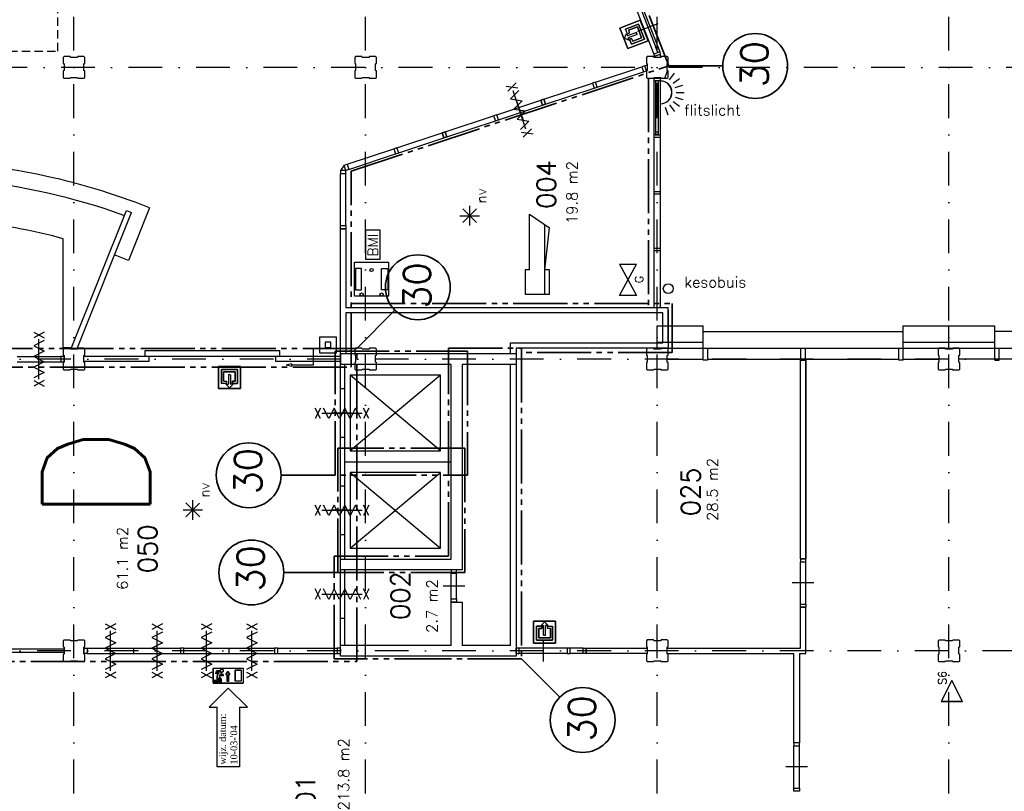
# Model space of a CAD drawing. Extents: x 36324 to 146208, y -50294 to 26426.
# Tile 23 of 39: x 114757 to 132988, y -16003 to -1720. Entities that reach past the tile are written whole.
import ezdxf
from ezdxf.enums import TextEntityAlignment as Align

# ---------------------------------------------------------------- set-up
doc = ezdxf.new("R2010")
doc.units = 0
doc.header["$LTSCALE"] = 100
for name, pattern in [('B0302', [12.5, 6.25, -3.125, 0, -3.125]), ('B0701', [2.34375, 1.5625, -0.78125]), ('B0804', [15, 10, -1, 1, -1, 1, -1])]:
    doc.linetypes.add(name, pattern=pattern)
for name, color, linetype in [('Bouwkundig', 253, 'CONTINUOUS'), ('Bouwkundig tekst', 252, 'CONTINUOUS'), ('Stramien', 252, 'B0302')]:
    doc.layers.add(name, color=color, linetype=linetype)
doc.layers.add('brandscheiding', color=40, linetype='B0804', lineweight=35)
doc.styles.add('bouwk tekst', font='romans.shx')
doc.styles.get("Standard").update_dxf_attribs({"font": 'romans.shx'})

msp = doc.modelspace()

# ---------------------------------------------------------------- linework, layer by layer
at = {"layer": 'Bouwkundig', "linetype": 'Continuous'}
for p, q in [((126134.8, -1423.7), (126497.3, -2355.7)), ((126246.8, -1381.7), (126608.8, -2312.7)), ((126245.3, -1487.7), (126535.3, -2233.7)), ((126248.2, -1730.7, 2600), (125869, -1877, 2600)), ((126217.1, -1800.8, 2600), (125977, -1893.5, 2600)), ((126203.8, -1933.7), (126576.8, -1787.7)), ((126324.4, -2078.9, 2600), (126217.1, -1800.8, 2600)), ((126394.5, -2109.9, 2600), (126248.2, -1730.7, 2600)), ((125869, -1877, 2600), (126015.3, -2256.2, 2600)), ((125957.8, -2062, 2600), (125995.1, -1978, 2600)), ((126011.1, -1981.9, 2600), (125977, -1893.5, 2600)), ((125995.1, -1978, 2600), (126011.7, -2020.9, 2600)), ((126049, -1967.3, 2600), (126011.1, -1981.9, 2600)), ((126176, -1957.5, 2600), (126011.7, -2020.9, 2600)), ((126189.6, -1992.9, 2600), (126025.3, -2056.3, 2600)), ((126029.5, -1916.7, 2600), (126193.8, -1853.4, 2600)), ((126029.5, -1916.7, 2600), (126049, -1967.3, 2600)), ((126084.7, -1931.8, 2600), (126084.7, -1931.8, 2600)), ((126189.6, -1992.9, 2600), (126176, -1957.5, 2600)), ((126193.8, -1853.4, 2600), (126271.9, -2055.6, 2600)), ((125957.8, -2062, 2600), (126041.9, -2099.3, 2600)), ((126015.3, -2256.2, 2600), (126394.5, -2109.9, 2600)), ((126041.9, -2099.3, 2600), (126025.3, -2056.3, 2600)), ((126088.1, -2068.4, 2600), (126050.1, -2083, 2600)), ((126050.1, -2083, 2600), (126084.3, -2171.5, 2600)), ((126084.3, -2171.5, 2600), (126324.4, -2078.9, 2600)), ((126107.6, -2119, 2600), (126088.1, -2068.4, 2600)), ((126271.9, -2055.6, 2600), (126107.6, -2119, 2600)), ((126608.8, -2312.7), (126497.3, -2355.7)), ((126497.3, -2355.7), (126513.3, -2397.7)), ((126513.3, -2397.7), (126625.3, -2354.7)), ((126535.3, -2233.7), (126572.8, -2219.7)), ((126571.8, -2326.7), (126535.3, -2233.7)), ((126608.8, -2312.7), (126571.8, -2326.7)), ((126572.8, -2219.7), (126608.8, -2312.7)), ((126607.3, -2361.7), (126627.3, -2412.7)), ((126625.3, -2354.7), (126608.8, -2312.7)), ((126499.3, -2403.7), (126569.3, -2375.7)), ((126529.3, -2414.7), (126529.3, -2415.7)), ((126711.4, -2792.8), (126757.7, -2650.1)), ((126791.2, -2833.4), (126879.4, -2712.1)), ((126502.8, -7046.7), (126502.8, -2803.7)), ((126502.8, -2803.7), (126622.8, -2803.7)), ((126622.8, -2853.7), (126502.8, -2853.7)), ((126537.8, -3843.7), (126537.8, -2853.7)), ((126587.8, -2903.7), (126537.8, -2903.7)), ((126587.8, -3843.7), (126587.8, -2853.7)), ((126622.8, -7046.7), (126622.8, -2803.7)), ((126854.6, -2896.8), (126975.9, -2808.6)), ((126895.3, -2976.6), (127037.9, -2930.2)), ((126909.3, -3065.1), (127059.2, -3065.1)), ((126854.7, -3233.5), (126975.9, -3321.7)), ((126895.3, -3153.6), (127037.9, -3200)), ((126711.4, -3337.7), (126757.7, -3480.2)), ((126791.3, -3296.9), (126879.4, -3418.2)), ((126537.8, -3793.7), (126587.8, -3793.7)), ((126502.8, -3852.7), (126622.8, -3852.7)), ((126622.8, -3902.7), (126502.8, -3902.7)), ((126587.8, -3843.7), (126537.8, -3843.7)), ((126502.8, -4900.7), (126622.8, -4900.7)), ((126622.8, -4950.7), (126502.8, -4950.7)), ((123216.6, -5475.9), (122960.8, -5220.1)), ((122960.8, -5475.9), (123215.3, -5221.4)), ((123089, -5529.5), (123089, -5167.8)), ((122908.1, -5348.6), (123268, -5348.6)), ((124199.4, -6352.7), (124199.4, -5319.1)), ((124199.4, -5319.1), (124567.4, -5573.2)), ((120697.3, -5588.7), (120797.3, -5588.7)), ((124479.4, -6802.7), (124479.4, -5512.5)), ((124479.4, -6352.7), (124567.4, -5573.2)), ((126502.8, -5948.7), (126622.8, -5948.7)), ((126622.8, -5998.7), (126502.8, -5998.7)), ((120957.7, -6206.6), (121587.4, -6206.6)), ((120957.7, -6836.8), (120957.7, -6206.6)), ((121587.4, -6206.6), (121587.4, -6836.8)), ((125862.4, -6243.5), (126177.3, -6822.6)), ((125862.4, -6822.6), (126177.3, -6243.5)), ((125862.4, -6243.5), (126177.3, -6243.5)), ((121587.4, -6836.8), (120957.7, -6836.8)), ((126177.3, -6822.6), (125862.4, -6822.6)), ((126562.8, -7389.2), (127412.8, -7389.2)), ((126562.8, -7803.2), (126562.8, -7389.2)), ((127412.8, -8023.2), (127412.8, -7389.2)), ((131112.8, -7389.2), (132812.8, -7389.2)), ((131112.8, -8023.2), (131112.8, -7389.2)), ((131962.8, -7803.2), (131962.8, -7389.2)), ((132812.8, -8023.2), (132812.8, -7389.2)), ((127412.8, -7489.2), (131112.8, -7489.2)), ((136512.8, -7489.2), (132812.8, -7489.2)), ((120191.3, -7804.9), (120191.3, -8116.6)), ((126562.8, -7689.2), (127412.8, -7689.2)), ((126562.8, -7803.2), (137432.8, -7803.2)), ((127492.8, -7803.2), (127492.8, -8023.2)), ((129222.8, -8023.2), (129222.8, -7803.2)), ((129302.8, -7803.2), (129302.8, -8023.2)), ((131032.8, -8023.2), (131032.8, -7803.2)), ((131112.8, -7689.2), (132812.8, -7689.2)), ((132892.8, -8023.2), (132892.8, -7803.2)), ((126747.8, -8003.2), (127412.8, -8003.2)), ((127492.8, -8003.2), (129222.8, -8003.2)), ((129302.8, -8003.2), (131032.8, -8003.2)), ((131112.8, -8003.2), (131777.8, -8003.2)), ((132812.8, -8003.2), (132147.8, -8003.2)), ((134622.8, -8003.2), (132892.8, -8003.2)), ((118843.9, -8142.6, 2600), (118437.5, -8142.6, 2600)), ((118437.5, -8142.6, 2600), (118437.5, -8549, 2600)), ((118491.7, -8196.8, 2600), (118491.7, -8454.2, 2600)), ((118789.7, -8196.8, 2600), (118491.7, -8196.8, 2600)), ((118789.7, -8454.2, 2600), (118789.7, -8196.8, 2600)), ((118843.9, -8549, 2600), (118843.9, -8142.6, 2600)), ((119788.3, -8090.8), (119691.7, -8116.6)), ((119788.3, -8142.5), (119691.7, -8116.6)), ((119788.3, -8090.8), (119788.3, -8142.5)), ((120191.3, -8116.6), (119788.3, -8116.6)), ((122747.3, -11703.2), (122746.8, -8103.4)), ((127492.8, -8023.2), (127412.8, -8023.2)), ((129212.3, -8023.2), (129312.3, -8023.2)), ((129302.8, -8023.2), (129222.8, -8023.2)), ((131112.8, -8023.2), (131032.8, -8023.2)), ((132812.8, -8023.2), (132892.8, -8023.2)), ((118532.3, -8413.5, 2600), (118532.3, -8237.4, 2600)), ((118532.3, -8237.4, 2600), (118749.1, -8237.4, 2600)), ((118566.2, -8367.5, 2600), (118566.2, -8367.5, 2600)), ((118623.1, -8291.6, 2600), (118623.1, -8467.7, 2600)), ((118661, -8291.6, 2600), (118623.1, -8291.6, 2600)), ((118661, -8291.6, 2600), (118661, -8467.7, 2600)), ((118749.1, -8237.4, 2600), (118749.1, -8413.5, 2600)), ((118437.5, -8549, 2600), (118843.9, -8549, 2600)), ((118586.5, -8454.2, 2600), (118491.7, -8454.2, 2600)), ((118532.3, -8413.5, 2600), (118586.5, -8413.5, 2600)), ((118577, -8467.7, 2600), (118623.1, -8467.7, 2600)), ((118642, -8532.7, 2600), (118577, -8467.7, 2600)), ((118586.5, -8413.5, 2600), (118586.5, -8454.2, 2600)), ((118642, -8532.7, 2600), (118707.1, -8467.7, 2600)), ((118707.1, -8467.7, 2600), (118661, -8467.7, 2600)), ((118694.9, -8413.5, 2600), (118694.9, -8454.2, 2600)), ((118749.1, -8413.5, 2600), (118694.9, -8413.5, 2600)), ((118694.9, -8454.2, 2600), (118789.7, -8454.2, 2600)), ((118090.5, -10922, 2600), (117834.7, -10666.3, 2600)), ((117834.7, -10922, 2600), (118089.2, -10667.6, 2600)), ((117962.9, -10975.6, 2600), (117962.9, -10614, 2600)), ((117782, -10794.8, 2600), (118141.9, -10794.8, 2600)), ((129212.7, -11697.2), (129312.7, -11697.2)), ((129212.8, -12597.2), (129312.7, -12597.1)), ((124679.4, -12852.7), (124273, -12852.7)), ((124273, -12852.7), (124273, -13259.1)), ((124474.8, -12868.9), (124409.8, -12934)), ((124409.8, -12934), (124455.9, -12934)), ((124455.9, -13110.1), (124455.9, -12934)), ((124474.8, -12868.9), (124539.9, -12934)), ((124539.9, -12934), (124493.8, -12934)), ((124493.8, -13110.1), (124493.8, -12934)), ((124679.4, -13259.1), (124679.4, -12852.7)), ((124422, -12947.5), (124327.2, -12947.5)), ((124327.2, -12947.5), (124327.2, -13204.9)), ((124367.8, -12988.2), (124422, -12988.2)), ((124367.8, -13164.3), (124367.8, -12988.2)), ((124422, -12988.2), (124422, -12947.5)), ((124455.9, -13110.1), (124493.8, -13110.1)), ((124530.4, -12947.5), (124625.2, -12947.5)), ((124530.4, -12988.2), (124530.4, -12947.5)), ((124584.6, -12988.2), (124530.4, -12988.2)), ((124550.7, -13034.2), (124550.7, -13034.2)), ((124584.6, -12988.2), (124584.6, -13164.3)), ((124625.2, -13204.9), (124625.2, -12947.5)), ((124273, -13259.1), (124679.4, -13259.1)), ((124327.2, -13204.9), (124625.2, -13204.9)), ((124584.6, -13164.3), (124367.8, -13164.3)), ((126377.8, -13353.2), (126377.8, -13453.2)), ((118342.6, -13725.4, 2600), (118342.6, -14002.8, 2600)), ((118342.6, -13725.4, 2600), (118897.4, -13725.4, 2600)), ((118402.7, -13771.6, 2600), (118387.6, -13831.7, 2600)), ((118411.5, -13831.7, 2600), (118387.6, -13831.7, 2600)), ((118463.7, -13771.6, 2600), (118402.7, -13771.6, 2600)), ((118420.7, -13794.7, 2600), (118411.5, -13831.7, 2600)), ((118447.7, -13794.7, 2600), (118416.5, -13863.2, 2600)), ((118420.7, -13794.7, 2600), (118447.7, -13794.7, 2600)), ((118472, -13830.5, 2600), (118450.6, -13877.6, 2600)), ((118472, -13830.5, 2600), (118472, -13864.1, 2600)), ((118495.2, -13807.4, 2600), (118495.2, -13841, 2600)), ((118527.5, -13841, 2600), (118495.2, -13841, 2600)), ((118527.5, -13864.1, 2600), (118527.5, -13841, 2600)), ((118611.6, -13782.8, 2600), (118574.6, -13838.3, 2600)), ((118574.6, -13838.3, 2600), (118597.8, -13838.3, 2600)), ((118597.8, -13967.7, 2600), (118597.8, -13838.3, 2600)), ((118648.6, -13838.3, 2600), (118611.6, -13782.8, 2600)), ((118625.5, -13838.3, 2600), (118648.6, -13838.3, 2600)), ((118625.5, -13967.7, 2600), (118625.5, -13838.3, 2600)), ((118860.5, -13762.4, 2600), (118749.5, -13762.4, 2600)), ((118749.5, -13762.4, 2600), (118749.5, -13965.8, 2600)), ((118860.5, -13762.4, 2600), (118860.5, -13965.8, 2600)), ((118897.4, -13725.4, 2600), (118897.4, -14002.8, 2600)), ((118342.6, -14002.8, 2600), (118897.4, -14002.8, 2600)), ((118351.8, -13951.9, 2600), (118351.8, -13975.1, 2600)), ((118416.5, -13951.9, 2600), (118351.8, -13951.9, 2600)), ((118351.8, -13975.1, 2600), (118439.7, -13975.1, 2600)), ((118416.5, -13863.2, 2600), (118416.5, -13951.9, 2600)), ((118439.7, -13901.1, 2600), (118467.4, -13936.8, 2600)), ((118439.7, -13975.1, 2600), (118439.7, -13901.1, 2600)), ((118450.5, -13877.4, 2600), (118490.5, -13928.8, 2600)), ((118467.4, -13998.2, 2600), (118467.4, -13936.8, 2600)), ((118490.5, -13998.2, 2600), (118467.4, -13998.2, 2600)), ((118527.5, -13864.1, 2600), (118472, -13864.1, 2600)), ((118490.5, -13928.8, 2600), (118490.5, -13998.2, 2600)), ((118860.5, -13965.8, 2600), (118749.5, -13965.8, 2600)), ((118264, -14443.8, 2600), (118620, -14092.8, 2600)), ((118620, -14092.8, 2600), (118976, -14443.8, 2600)), ((118264, -14443.8, 2600), (118414, -14443.8, 2600)), ((118414, -15548.8, 2600), (118414, -14443.8, 2600)), ((118826, -14443.8, 2600), (118976, -14443.8, 2600)), ((118826, -14443.8, 2600), (118826, -15548.8, 2600)), ((118826, -15548.8, 2600), (118414, -15548.8, 2600))]:
    msp.add_line(p, q, dxfattribs=at)
at = {"layer": 'Bouwkundig', "linetype": 'B0701'}
msp.add_lwpolyline([(115462.8, -2303.7), (115462.8, 6196.3), (107062.8, 6196.3), (107062.8, -2303.7)], close=True, dxfattribs=at)
at = {"layer": 'Bouwkundig', "linetype": 'Continuous', "elevation": 2600}
for points in [[(125869, -1877), (126248.2, -1730.7), (126394.5, -2109.9), (126015.3, -2256.2), (125869, -1877)], [(126011.1, -1981.9), (125977, -1893.5), (126217.1, -1800.8), (126324.4, -2078.9), (126084.3, -2171.5), (126050.1, -2083), (126088.1, -2068.4), (126107.6, -2119), (126271.9, -2055.6), (126193.8, -1853.4), (126029.5, -1916.7), (126049, -1967.3), (126011.1, -1981.9)], [(118437.5, -8549), (118437.5, -8142.6), (118843.9, -8142.6), (118843.9, -8549), (118437.5, -8549)], [(118586.5, -8454.2), (118491.7, -8454.2), (118491.7, -8196.8), (118789.7, -8196.8), (118789.7, -8454.2), (118694.9, -8454.2), (118694.9, -8413.5), (118749.1, -8413.5), (118749.1, -8237.4), (118532.3, -8237.4), (118532.3, -8413.5), (118586.5, -8413.5), (118586.5, -8454.2)], [(118342.6, -14002.8), (118342.6, -13725.4), (118897.4, -13725.4), (118897.4, -14002.8), (118342.6, -14002.8)], [(118351.8, -13975.1), (118351.8, -13951.9), (118416.5, -13951.9), (118416.5, -13863.2), (118447.7, -13794.7), (118420.7, -13794.7), (118411.5, -13831.7), (118387.6, -13831.7), (118402.7, -13771.6), (118463.7, -13771.6), (118464.1, -13777.4), (118464.6, -13779.9), (118465.3, -13782.5), (118466.3, -13785.2), (118468, -13788.7), (118469.6, -13791.5), (118470.9, -13793.3), (118472.8, -13795.6), (118474.6, -13797.5), (118477.4, -13800), (118480.2, -13801.9), (118483.2, -13803.7), (118486.1, -13805), (118490.2, -13806.4), (118493.2, -13807.1), (118495.2, -13807.8), (118495.2, -13841), (118527.5, -13841), (118527.5, -13864.1), (118472, -13864.1), (118472, -13830.5), (118450.6, -13877.6), (118490.5, -13928.8), (118490.5, -13998.2), (118467.4, -13998.2), (118467.4, -13936.8), (118439.7, -13901.1), (118439.7, -13975.1), (118351.8, -13975.1)], [(118463.7, -13771.6), (118463.7, -13772), (118463.7, -13772.4), (118463.7, -13772.8), (118463.7, -13773.2), (118463.7, -13773.6), (118463.7, -13774), (118463.8, -13774.4), (118463.8, -13774.9), (118463.8, -13775.3), (118463.9, -13775.7), (118463.9, -13776.1), (118464, -13776.5), (118464, -13776.9), (118464.1, -13777.3), (118464.2, -13777.7), (118464.2, -13778.1), (118464.3, -13778.5), (118464.4, -13778.9), (118464.5, -13779.3), (118464.6, -13779.7), (118464.7, -13780.1), (118464.8, -13780.5), (118464.9, -13780.9), (118465, -13781.3), (118465.1, -13781.6), (118465.2, -13782), (118465.3, -13782.4), (118465.4, -13782.8), (118465.6, -13783.2), (118465.7, -13783.6), (118465.8, -13784), (118466, -13784.3), (118466.1, -13784.7), (118466.3, -13785.1), (118466.4, -13785.5), (118466.6, -13785.9), (118466.8, -13786.2), (118466.9, -13786.6), (118467.1, -13787), (118467.3, -13787.3), (118467.5, -13787.7), (118467.6, -13788.1), (118467.8, -13788.4), (118468, -13788.8), (118468.2, -13789.1), (118468.4, -13789.5), (118468.6, -13789.8), (118468.8, -13790.2), (118469, -13790.5), (118469.2, -13790.9), (118469.5, -13791.2), (118469.7, -13791.6), (118469.9, -13791.9), (118470.1, -13792.2), (118470.4, -13792.6), (118470.6, -13792.9), (118470.9, -13793.2), (118471.1, -13793.6), (118471.4, -13793.9), (118471.6, -13794.2), (118471.9, -13794.5), (118472.1, -13794.8), (118472.4, -13795.1), (118472.7, -13795.4), (118472.9, -13795.8), (118473.2, -13796.1), (118473.5, -13796.4), (118473.8, -13796.6), (118474, -13796.9), (118474.3, -13797.2), (118474.6, -13797.5), (118474.9, -13797.8), (118475.2, -13798.1), (118475.5, -13798.3), (118475.8, -13798.6), (118476.1, -13798.9), (118476.4, -13799.2), (118476.7, -13799.4), (118477.1, -13799.7), (118477.4, -13799.9), (118477.7, -13800.2), (118478, -13800.4), (118478.3, -13800.7), (118478.7, -13800.9), (118479, -13801.1), (118479.3, -13801.4), (118479.7, -13801.6), (118480, -13801.8), (118480.4, -13802), (118480.7, -13802.3), (118481, -13802.5), (118481.4, -13802.7), (118481.7, -13802.9), (118482.1, -13803.1), (118482.5, -13803.3), (118482.8, -13803.5), (118483.2, -13803.7), (118483.5, -13803.9), (118483.9, -13804), (118484.3, -13804.2), (118484.6, -13804.4), (118485, -13804.6), (118485.4, -13804.7), (118485.8, -13804.9), (118486.1, -13805), (118486.5, -13805.2), (118486.9, -13805.3), (118487.3, -13805.5), (118487.7, -13805.6), (118488, -13805.8), (118488.4, -13805.9), (118488.8, -13806), (118489.2, -13806.1), (118489.6, -13806.2), (118490, -13806.4), (118490.4, -13806.5), (118490.8, -13806.6), (118491.2, -13806.7), (118491.6, -13806.8), (118491.9, -13806.9), (118492.3, -13806.9), (118492.7, -13807), (118493.1, -13807.1), (118493.5, -13807.2), (118493.9, -13807.2), (118494.3, -13807.3), (118494.8, -13807.4), (118495.2, -13807.4)], [(118519.4, -13752), (118520.3, -13753), (118521.2, -13754), (118522.1, -13755.1), (118522.8, -13756.2), (118523.6, -13757.3), (118524.2, -13758.5), (118524.9, -13759.7), (118525.4, -13761), (118525.9, -13762.3), (118526.3, -13763.5), (118526.7, -13764.9), (118527, -13766.2), (118527.2, -13767.5), (118527.4, -13768.9), (118527.5, -13770.2), (118527.5, -13771.6), (118527.5, -13773), (118527.4, -13774.3), (118527.2, -13775.7), (118527, -13777), (118526.7, -13778.3), (118526.3, -13779.7), (118525.9, -13780.9), (118525.4, -13782.2), (118524.9, -13783.5), (118524.2, -13784.7), (118523.6, -13785.9), (118522.8, -13787), (118522.1, -13788.1), (118521.2, -13789.2), (118520.3, -13790.2), (118519.4, -13791.2), (118518.4, -13792.2), (118517.4, -13793), (118516.3, -13793.9), (118515.2, -13794.7), (118514, -13795.4), (118512.9, -13796.1), (118511.6, -13796.7), (118510.4, -13797.2), (118509.1, -13797.7), (118507.8, -13798.2), (118506.5, -13798.5), (118505.2, -13798.8), (118503.8, -13799), (118502.5, -13799.2), (118501.1, -13799.3), (118499.8, -13799.3), (118498.4, -13799.3), (118497.1, -13799.2), (118495.7, -13799), (118494.4, -13798.8), (118493, -13798.5), (118491.7, -13798.2), (118490.4, -13797.7), (118489.2, -13797.2), (118487.9, -13796.7), (118486.7, -13796.1), (118485.5, -13795.4), (118484.4, -13794.7), (118483.2, -13793.9), (118482.2, -13793), (118481.1, -13792.2), (118480.2, -13791.2), (118479.2, -13790.2), (118478.3, -13789.2), (118477.5, -13788.1), (118476.7, -13787), (118476, -13785.9), (118475.3, -13784.7), (118474.7, -13783.5), (118474.1, -13782.2), (118473.7, -13780.9), (118473.2, -13779.7), (118472.9, -13778.3), (118472.6, -13777), (118472.3, -13775.7), (118472.2, -13774.3), (118472.1, -13773), (118472, -13771.6), (118472.1, -13770.2), (118472.2, -13768.9), (118472.3, -13767.5), (118472.6, -13766.2), (118472.9, -13764.9), (118473.2, -13763.5), (118473.7, -13762.3), (118474.1, -13761), (118474.7, -13759.7), (118475.3, -13758.5), (118476, -13757.3), (118476.7, -13756.2), (118477.5, -13755.1), (118478.3, -13754), (118479.2, -13753), (118480.2, -13752), (118481.1, -13751), (118482.2, -13750.2), (118483.2, -13749.3), (118484.4, -13748.5), (118485.5, -13747.8), (118486.7, -13747.1), (118487.9, -13746.5), (118489.2, -13746), (118490.4, -13745.5), (118491.7, -13745.1), (118493, -13744.7), (118494.4, -13744.4), (118495.7, -13744.2), (118497.1, -13744), (118498.4, -13743.9), (118499.8, -13743.9), (118501.1, -13743.9), (118502.5, -13744), (118503.9, -13744.2), (118505.2, -13744.4), (118506.5, -13744.7), (118507.8, -13745.1), (118509.1, -13745.5), (118510.4, -13746), (118511.6, -13746.5), (118512.9, -13747.1), (118514, -13747.8), (118515.2, -13748.5), (118516.3, -13749.3), (118517.4, -13750.2), (118518.4, -13751), (118519.4, -13752)], [(118472.3, -13767.5), (118473.4, -13762.9), (118475.7, -13757.8), (118478.4, -13753.9), (118480.8, -13751.4), (118484.5, -13748.4), (118488.4, -13746.3), (118494.1, -13744.4), (118501.5, -13743.9), (118507.7, -13745), (118511.8, -13746.6), (118513.9, -13747.7), (118516.5, -13749.5), (118518.6, -13751.3), (118521.7, -13754.6), (118524.1, -13758.2), (118526, -13762.5), (118527.3, -13768.2), (118527.5, -13772.5), (118527.2, -13776), (118525.6, -13781.6), (118524, -13785.1), (118521, -13789.4), (118516.7, -13793.6), (118513.8, -13795.5), (118509.4, -13797.6), (118505.1, -13798.8), (118498.4, -13799.3), (118492.3, -13798.3), (118488.1, -13796.8), (118484.8, -13794.9), (118481.6, -13792.6), (118478.3, -13789.1), (118475.6, -13785.2), (118474, -13781.9), (118472.7, -13777.7), (118472.2, -13774.9), (118472.1, -13770.3), (118472.3, -13767.5)], [(118625.5, -13967.7), (118597.8, -13967.7), (118597.8, -13838.3), (118574.6, -13838.3), (118611.6, -13782.8), (118648.6, -13838.3), (118625.5, -13838.3), (118625.5, -13967.7)], [(118749.5, -13965.8), (118749.5, -13762.4), (118860.5, -13762.4), (118860.5, -13965.8), (118749.5, -13965.8)]]:
    msp.add_lwpolyline(points, dxfattribs=at)
at = {"layer": 'Bouwkundig', "linetype": 'Continuous'}
for points in [[(115562.8, -2788), (115577.8, -2803), (115692.8, -2803), (115700.8, -2788), (115825.8, -2788), (115830.8, -2803), (115947.8, -2803), (115962.8, -2788), (115962.8, -2669), (115947.8, -2661), (115947.8, -2536), (115962.8, -2531), (115962.8, -2418), (115947.8, -2403), (115832.8, -2403), (115824.8, -2418), (115699.8, -2418), (115694.8, -2403), (115577.8, -2403), (115562.8, -2418), (115562.8, -2529), (115577.8, -2537), (115577.8, -2662), (115562.8, -2667), (115562.8, -2788)], [(120962.8, -2787.8), (120977.8, -2802.8), (121092.8, -2802.8), (121100.8, -2787.8), (121225.8, -2787.8), (121230.8, -2802.8), (121347.8, -2802.8), (121362.8, -2787.8), (121362.8, -2668.8), (121347.8, -2660.8), (121347.8, -2535.8), (121362.8, -2530.8), (121362.8, -2417.8), (121347.8, -2402.8), (121232.8, -2402.8), (121224.8, -2417.8), (121099.8, -2417.8), (121094.8, -2402.8), (120977.8, -2402.8), (120962.8, -2417.8), (120962.8, -2528.8), (120977.8, -2536.8), (120977.8, -2661.8), (120962.8, -2666.8), (120962.8, -2787.8)], [(126362.8, -2787.6), (126377.8, -2802.6), (126492.8, -2802.6), (126500.8, -2787.6), (126625.8, -2787.6), (126630.8, -2802.6), (126747.8, -2802.6), (126762.8, -2787.6), (126762.8, -2668.6), (126747.8, -2660.6), (126747.8, -2535.6), (126762.8, -2530.6), (126762.8, -2417.6), (126747.8, -2402.6), (126632.8, -2402.6), (126624.8, -2417.6), (126499.8, -2417.6), (126494.8, -2402.6), (126377.8, -2402.6), (126362.8, -2417.6), (126362.8, -2528.6), (126377.8, -2536.6), (126377.8, -2661.6), (126362.8, -2666.6), (126362.8, -2787.6)], [(125419, -2873.8), (126273.9, -2590.6)], [(125450.4, -2968.5), (126305.3, -2685.3)], [(126330.8, -2571.7), (126378.3, -2555.7)], [(123949.2, -2888.9), (123796.9, -3044.7)], [(124463.3, -3190.5), (125362.3, -2892.6)], [(123765.5, -2949.7), (123980.6, -2983.8)], [(123996.7, -3032.2), (123844.1, -3187.1), (124059, -3220.2), (123906.4, -3375), (124121.2, -3408.1), (123968.7, -3563), (124183.5, -3596.1), (124030.9, -3750.9)], [(124131, -3745.2), (123896.6, -3038)], [(124494.7, -3285.2), (125393.7, -2987.3)], [(123589.8, -3479.3), (124406.9, -3209)], [(123950.8, -3201.7), (124013.8, -3391.7), (124076.8, -3581.7)], [(123621.2, -3574), (124438.3, -3303.7)], [(122633.9, -3795.5), (123533.1, -3498.1)], [(122665.2, -3890.2), (123564.4, -3592.8)], [(121743.3, -4090.7), (122577.4, -3814.6)], [(124047, -3799.3), (124262.1, -3833.4)], [(124230.7, -3738.4), (124078.4, -3894.2)], [(121774.6, -4185.3), (122608.8, -3909.2)], [(120822.3, -4395.5), (121686.6, -4109.4)], [(120853.7, -4490.2), (121717.9, -4204.1)], [(120765.8, -4414.7), (120697.3, -4509.7)], [(120797.3, -5528.7), (120797.1, -4508.9)], [(120697.3, -5528.7), (120697.3, -4569.5)], [(115712.8, -7809.2), (116735.3, -5252.7)], [(116735.3, -5252.7), (116828.3, -5289.7)], [(117162.8, -5203.7), (116772.8, -6178.7)], [(115820.3, -7809.2), (116828.3, -5289.7)], [(120697.3, -7096.7), (120697.3, -5588.7)], [(120797.3, -5588.7), (120697.3, -5588.7)], [(120797.3, -5588.7), (120797.3, -7046.7)], [(115562.8, -7797.2), (115562.8, -5774.7)], [(124199.4, -6352.7), (124114.4, -6352.7), (124114.4, -6802.7), (124564.4, -6802.7), (124564.4, -6352.7), (124479.4, -6352.7)], [(120697.3, -7903.2), (120697.3, -7046.7)], [(120697.3, -7903.2), (120697.3, -7096.7)], [(120797.3, -7046.7), (126762.8, -7046.7)], [(120797.3, -7046.7), (126662.8, -7046.7)], [(126762.8, -7703.2), (126762.8, -7046.7)], [(126762.8, -7096.2), (126762.8, -7096.7)], [(126762.8, -7096.7), (126762.8, -7703.2)], [(126662.8, -7146.7), (120797.3, -7146.7)], [(120797.3, -7146.7), (120797.3, -7903.2)], [(126662.8, -7703.2), (126662.8, -7146.7)], [(115016.7, -7506.7), (115210.2, -7606.7)], [(115210.2, -7506.7), (115016.7, -7606.7)], [(115113.4, -8376.7), (115113.4, -7631.7)], [(120615.4, -7890.4), (120315.5, -7890.4), (120315.5, -7590.4), (120615.5, -7590.4), (120615.5, -7890.4)], [(115210.2, -7657.7), (115016.7, -7756.7), (115210.2, -7855.7), (115016.7, -7954.7), (115210.2, -8053.7), (115016.7, -8152.7), (115210.2, -8251.7), (115016.7, -8350.7)], [(115695.8, -7797.2), (115562.8, -7797.2)], [(115562.8, -8187.1), (115577.8, -8202.1), (115692.8, -8202.1), (115700.8, -8187.1), (115825.8, -8187.1), (115830.8, -8202.1), (115947.8, -8202.1), (115962.8, -8187.1), (115962.8, -8068.1), (115947.8, -8060.1), (115947.8, -7935.1), (115962.8, -7930.1), (115962.8, -7817.1), (115947.8, -7802.1), (115832.8, -7802.1), (115824.8, -7817.1), (115699.8, -7817.1), (115694.8, -7802.1), (115577.8, -7802.1), (115562.8, -7817.1), (115562.8, -7928.1), (115577.8, -7936.1), (115577.8, -8061.1), (115562.8, -8066.1), (115562.8, -8187.1)], [(115820.3, -7809.2), (115712.8, -7809.2)], [(120962.8, -8187.1), (120977.8, -8202.1), (121092.8, -8202.1), (121100.8, -8187.1), (121225.8, -8187.1), (121230.8, -8202.1), (121347.8, -8202.1), (121362.8, -8187.1), (121362.8, -8068.1), (121347.8, -8060.1), (121347.8, -7935.1), (121362.8, -7930.1), (121362.8, -7817.1), (121347.8, -7802.1), (121232.8, -7802.1), (121224.8, -7817.1), (121099.8, -7817.1), (121094.8, -7802.1), (120977.8, -7802.1), (120962.8, -7817.1), (120962.8, -7928.1), (120977.8, -7936.1), (120977.8, -8061.1), (120962.8, -8066.1), (120962.8, -8187.1)], [(123847.3, -7703.2), (126662.8, -7703.2)], [(123847.3, -7903.2), (123847.3, -7703.2)], [(126762.8, -7803.2), (123947.3, -7803.2)], [(123947.3, -7803.2), (123947.3, -7903.2)], [(126362.8, -8187.1), (126377.8, -8202.1), (126492.8, -8202.1), (126500.8, -8187.1), (126625.8, -8187.1), (126630.8, -8202.1), (126747.8, -8202.1), (126762.8, -8187.1), (126762.8, -8068.1), (126747.8, -8060.1), (126747.8, -7935.1), (126762.8, -7930.1), (126762.8, -7817.1), (126747.8, -7802.1), (126632.8, -7802.1), (126624.8, -7817.1), (126499.8, -7817.1), (126494.8, -7802.1), (126377.8, -7802.1), (126362.8, -7817.1), (126362.8, -7928.1), (126377.8, -7936.1), (126377.8, -8061.1), (126362.8, -8066.1), (126362.8, -8187.1)], [(126762.8, -7703.2), (126762.8, -7803.2)], [(131762.8, -8188.2), (131777.8, -8203.2), (131892.8, -8203.2), (131900.8, -8188.2), (132025.8, -8188.2), (132030.8, -8203.2), (132147.8, -8203.2), (132162.8, -8188.2), (132162.8, -8069.2), (132147.8, -8061.2), (132147.8, -7936.2), (132162.8, -7931.2), (132162.8, -7818.2), (132147.8, -7803.2), (132032.8, -7803.2), (132024.8, -7818.2), (131899.8, -7818.2), (131894.8, -7803.2), (131777.8, -7803.2), (131762.8, -7818.2), (131762.8, -7929.2), (131777.8, -7937.2), (131777.8, -8062.2), (131762.8, -8067.2), (131762.8, -8188.2)], [(114708.7, -7953.7), (115518.1, -7953.7)], [(120697.3, -7903.2), (120697.3, -8103.2)], [(123947.3, -7903.2), (120697.3, -7903.2)], [(120797.3, -7903.2), (120697.3, -7903.2)], [(120697.3, -8103.7), (120697.3, -7903.7)], [(120697.3, -7973.7), (120697.3, -8033.7)], [(123947.3, -7903.2), (123847.3, -7903.2)], [(123947.3, -7903.2), (123947.3, -8103.2)], [(114708.7, -8053.5), (115518.1, -8053.5)], [(120697.3, -11703.2), (120697.3, -8103.2)], [(122747.3, -8103.2), (120697.3, -8103.2)], [(120777.3, -11703.2), (120777.3, -8103.2)], [(122947.3, -8103.2), (122947.3, -11903.2)], [(123947.3, -8103.2), (122947.3, -8103.2)], [(123847.3, -13303.2), (123847.3, -8103.2)], [(123947.3, -8103.2), (123947.3, -13303.2)], [(123947.3, -8103.2), (123947.3, -13503.2)], [(129212.7, -11697.2), (129212.3, -8023.2)], [(129312.7, -11697.2), (129312.3, -8023.2)], [(129312.3, -8023.2), (129312.7, -11697.2)], [(122547.3, -9703.2), (120877.3, -8303.2)], [(122547.3, -8303.2), (120877.3, -9703.2)], [(115016.7, -8401.7), (115210.2, -8501.7)], [(115210.2, -8401.7), (115016.7, -8501.7)], [(120777.3, -8553.2), (120697.3, -8553.2)], [(120329.6, -9102), (120229.6, -8908.5)], [(120329.6, -8908.5), (120229.6, -9102)], [(121073.6, -9102), (120974.6, -8908.5), (120875.6, -9102), (120776.6, -8908.5), (120677.6, -9102), (120578.6, -8908.5), (120479.6, -9102), (120380.6, -8908.5)], [(121224.6, -9102), (121124.6, -8908.5)], [(121224.6, -8908.5), (121124.6, -9102)], [(120354.6, -9005.2), (121099.6, -9005.2)], [(120895.3, -9005.2), (120558.8, -9005.2)], [(120777.3, -9453.2), (120697.3, -9453.2)], [(120777.3, -9903.2), (122747.3, -9903.2)], [(120877.3, -11503.2), (122547.3, -10103.2)], [(120877.3, -10103.2), (122547.3, -11503.2)], [(120777.3, -10353.2), (120697.3, -10353.2)], [(120329.6, -10898), (120229.6, -10704.5)], [(120329.6, -10704.5), (120229.6, -10898)], [(121073.6, -10898), (120974.6, -10704.5), (120875.6, -10898), (120776.6, -10704.5), (120677.6, -10898), (120578.6, -10704.5), (120479.6, -10898), (120380.6, -10704.5)], [(121224.6, -10898), (121124.6, -10704.5)], [(121224.6, -10704.5), (121124.6, -10898)], [(120354.6, -10801.2), (121099.6, -10801.2)], [(120895.3, -10801.2), (120558.8, -10801.2)], [(120777.3, -11253.2), (120697.3, -11253.2)], [(120697.3, -11903.2), (120697.3, -11703.2)], [(120697.3, -11703.2), (122747.3, -11703.2)], [(129212.7, -12537.2), (129212.7, -11756.9)], [(129312.7, -12537.2), (129312.7, -11756.9)], [(120697.3, -13303.2), (120697.3, -11903.2)], [(122747.3, -11903.2), (120697.3, -11903.2)], [(120777.3, -11903.2), (120717.3, -11903.2)], [(120783.8, -11903.2), (120723.8, -11903.2)], [(120777.3, -13303.2), (120777.3, -11903.2)], [(122947.3, -11903.2), (122747.3, -11903.2)], [(122747.3, -12443.2), (122747.3, -11963)], [(122847.3, -12443.2), (122847.1, -11963)], [(122997.3, -12203.2), (122797.3, -12203.2), (122597.3, -12203.2)], [(129462.7, -12147.2), (129262.7, -12147.2), (129062.7, -12147.2)], [(120329.6, -12256.5), (120229.6, -12450)], [(120329.6, -12450), (120229.6, -12256.5)], [(120354.6, -12353.2), (121099.6, -12353.2)], [(121073.6, -12450), (120974.6, -12256.5), (120875.6, -12450), (120776.6, -12256.5), (120677.6, -12450), (120578.6, -12256.5), (120479.6, -12450), (120380.6, -12256.5)], [(121224.6, -12256.5), (121124.6, -12450)], [(121224.6, -12450), (121124.6, -12256.5)], [(122747.3, -12503.2), (122947.3, -12503.2)], [(122747.3, -13303.2), (122747.3, -12503.2)], [(122947.3, -12503.2), (122947.3, -13303.2)], [(126747.8, -13353.2), (129212.8, -13353.2), (129212.8, -12597.2)], [(129193.8, -13453.2), (129312.8, -13453.2), (129312.7, -12597.1)], [(116536, -12905.7), (116342.4, -13005.7)], [(116342.4, -12905.7), (116536, -13005.7)], [(117399.2, -12905.7), (117205.6, -13005.7)], [(117205.6, -12905.7), (117399.2, -13005.7)], [(118313.7, -12905.7), (118120.2, -13005.7)], [(118120.2, -12905.7), (118313.7, -13005.7)], [(119151.9, -12905.7), (118958.4, -13005.7)], [(118958.4, -12905.7), (119151.9, -13005.7)], [(120777.3, -12803.2), (120697.3, -12803.2)], [(124679.4, -12852.7), (124679.4, -13259.1), (124273, -13259.1), (124273, -12852.7), (124679.4, -12852.7)], [(116536, -13056.7), (116342.4, -13155.7), (116536, -13254.7), (116342.4, -13353.7), (116536, -13452.7), (116342.4, -13551.7), (116536, -13650.7), (116342.4, -13749.7)], [(116439.2, -13775.7), (116439.2, -13030.7)], [(117399.2, -13056.7), (117205.6, -13155.7), (117399.2, -13254.7), (117205.6, -13353.7), (117399.2, -13452.7), (117205.6, -13551.7), (117399.2, -13650.7), (117205.6, -13749.7)], [(117302.4, -13775.7), (117302.4, -13030.7)], [(118313.7, -13056.7), (118120.2, -13155.7), (118313.7, -13254.7), (118120.2, -13353.7), (118313.7, -13452.7), (118120.2, -13551.7), (118313.7, -13650.7), (118120.2, -13749.7)], [(118216.9, -13775.7), (118216.9, -13030.7)], [(119151.9, -13056.7), (118958.4, -13155.7), (119151.9, -13254.7), (118958.4, -13353.7), (119151.9, -13452.7), (118958.4, -13551.7), (119151.9, -13650.7), (118958.4, -13749.7)], [(119055.1, -13775.7), (119055.1, -13030.7)], [(124530.4, -12947.5), (124625.2, -12947.5), (124625.2, -13204.9), (124327.2, -13204.9), (124327.2, -12947.5), (124422, -12947.5), (124422, -12988.2), (124367.8, -12988.2), (124367.8, -13164.3), (124584.6, -13164.3), (124584.6, -12988.2), (124530.4, -12988.2), (124530.4, -12947.5)], [(115562.8, -13587.8), (115577.8, -13602.8), (115692.8, -13602.8), (115700.8, -13587.8), (115825.8, -13587.8), (115830.8, -13602.8), (115947.8, -13602.8), (115962.8, -13587.8), (115962.8, -13468.8), (115947.8, -13460.8), (115947.8, -13335.8), (115962.8, -13330.8), (115962.8, -13217.8), (115947.8, -13202.8), (115832.8, -13202.8), (115824.8, -13217.8), (115699.8, -13217.8), (115694.8, -13202.8), (115577.8, -13202.8), (115562.8, -13217.8), (115562.8, -13328.8), (115577.8, -13336.8), (115577.8, -13461.8), (115562.8, -13466.8), (115562.8, -13587.8)], [(116439.2, -13603.2), (116439.2, -13403.2), (116439.2, -13203.2)], [(117302.4, -13603.2), (117302.4, -13403.2), (117302.4, -13203.2)], [(118216.9, -13603.2), (118216.9, -13403.2), (118216.9, -13203.2)], [(119055.1, -13603.2), (119055.1, -13403.2), (119055.1, -13203.2)], [(120697.3, -13503.2), (120697.3, -13303.2)], [(122747.3, -13303.2), (120697.3, -13303.2)], [(120777.3, -13303.2), (120717.3, -13303.2)], [(123847.3, -13303.2), (122947.3, -13303.2)], [(124449.8, -13203.2), (124449.8, -13403.2), (124449.8, -13603.2)], [(126362.8, -13587.5), (126377.8, -13602.5), (126492.8, -13602.5), (126500.8, -13587.5), (126625.8, -13587.5), (126630.8, -13602.5), (126747.8, -13602.5), (126762.8, -13587.5), (126762.8, -13468.5), (126747.8, -13460.5), (126747.8, -13335.5), (126762.8, -13330.5), (126762.8, -13217.5), (126747.8, -13202.5), (126632.8, -13202.5), (126624.8, -13217.5), (126499.8, -13217.5), (126494.8, -13202.5), (126377.8, -13202.5), (126362.8, -13217.5), (126362.8, -13328.5), (126377.8, -13336.5), (126377.8, -13461.5), (126362.8, -13466.5), (126362.8, -13587.5)], [(131762.8, -13588.5), (131777.8, -13603.5), (131892.8, -13603.5), (131900.8, -13588.5), (132025.8, -13588.5), (132030.8, -13603.5), (132147.8, -13603.5), (132162.8, -13588.5), (132162.8, -13469.5), (132147.8, -13461.5), (132147.8, -13336.5), (132162.8, -13331.5), (132162.8, -13218.5), (132147.8, -13203.5), (132032.8, -13203.5), (132024.8, -13218.5), (131899.8, -13218.5), (131894.8, -13203.5), (131777.8, -13203.5), (131762.8, -13218.5), (131762.8, -13329.5), (131777.8, -13337.5), (131777.8, -13462.5), (131762.8, -13467.5), (131762.8, -13588.5)], [(115576.3, -13372.7), (114067.3, -13373.2)], [(115576.3, -13432.7), (114067.3, -13433.2)], [(115576.3, -13372.7), (115576.3, -13432.7)], [(115947.8, -13373.2), (115947.8, -13433.2)], [(116007.6, -13353.5), (117734, -13353.5)], [(116007.6, -13452.5), (117734, -13452.5)], [(116870.8, -13452.5), (116870.8, -13403.2), (116870.8, -13353.5)], [(117797.8, -13353.5), (119474.2, -13353.5)], [(117797.8, -13452.5), (119474.2, -13452.5)], [(118636, -13452.5), (118636, -13403.2), (118636, -13353.5)], [(119534, -13353.5), (120637.6, -13353.5)], [(119534, -13452.5), (120637.6, -13452.5)], [(120697.3, -13373.2), (120697.3, -13433.2)], [(123947.3, -13453.2), (123947.3, -13353.2)], [(124892.6, -13353.5), (124007.1, -13353.5)], [(124892.6, -13453.2), (124007.1, -13453.2)], [(125187.6, -13353.5), (124952.3, -13353.5)], [(125187.6, -13453.2), (124952.3, -13453.2)], [(125247.3, -13353.2), (126377.8, -13353.2)], [(125247.3, -13453.2), (125247.3, -13353.2)], [(126377.8, -13453.2), (125247.3, -13453.2)], [(126747.8, -13453.2), (126747.8, -13353.2)], [(126747.8, -13353.2), (129212.8, -13353.2)], [(126747.8, -13453.2), (129093.8, -13453.2)], [(128264.3, -13453.2), (128364.3, -13453.2)], [(129093.8, -15103.2), (129093.8, -13453.2)], [(129193.8, -13453.2), (129193.8, -15103.2)], [(123947.3, -13503.2), (120697.3, -13503.2)], [(116536, -13800.7), (116342.4, -13900.7)], [(116342.4, -13800.7), (116536, -13900.7)], [(117399.2, -13800.7), (117205.6, -13900.7)], [(117205.6, -13800.7), (117399.2, -13900.7)], [(118313.7, -13800.7), (118120.2, -13900.7)], [(118120.2, -13800.7), (118313.7, -13900.7)], [(119151.9, -13800.7), (118958.4, -13900.7)], [(118958.4, -13800.7), (119151.9, -13900.7)], [(129193.8, -15103.2), (129093.8, -15103.2)], [(129093.8, -15943.2), (129093.8, -15163)], [(129193.8, -15943.2), (129193.8, -15163)], [(129343.8, -15553.2), (129143.8, -15553.2), (128943.8, -15553.2)]]:
    msp.add_lwpolyline(points, dxfattribs=at)
for points in [[(126330.6, -2571.8), (126273.9, -2590.6), (126305.3, -2685.3), (126362, -2666.5)], [(125419, -2873.8), (125362.3, -2892.6), (125393.7, -2987.3), (125450.4, -2968.5)], [(124406.6, -3209.3), (124463.3, -3190.5), (124494.7, -3285.2), (124438, -3304)], [(124463.7, -3190.3), (124406.9, -3209), (124438.3, -3303.7), (124495, -3285)], [(123589.8, -3479.3), (123533.1, -3498.1), (123564.4, -3592.8), (123621.2, -3574)], [(122577.2, -3814.3), (122633.9, -3795.5), (122665.2, -3890.2), (122608.5, -3909)], [(122634.1, -3795.8), (122577.4, -3814.6), (122608.8, -3909.2), (122665.5, -3890.5)], [(121743.3, -4090.7), (121686.6, -4109.4), (121717.9, -4204.1), (121774.6, -4185.3)], [(120697.3, -4509.7), (120697.3, -4569.5), (120797.1, -4569.5), (120797.1, -4509.7)], [(120765.6, -4414.3), (120822.3, -4395.5), (120853.7, -4490.2), (120797, -4509)], [(120697.3, -5588.7), (120697.3, -5528.7), (120797.3, -5528.7), (120797.3, -5588.7)], [(121162.3, -6154.6), (121434.3, -6154.6), (121434.3, -5615.6), (121162.3, -5615.6)], [(121087.6, -6719.4), (121087.6, -6324), (120972.7, -6324), (120972.7, -6719.4)], [(121457.4, -6719.4), (121457.4, -6324), (121572.4, -6324), (121572.4, -6719.4)], [(120515.5, -7790.4), (120515.5, -7690.4), (120415.5, -7690.4), (120415.5, -7790.4)], [(115577.8, -7953.7), (115518.1, -7953.7), (115518.1, -8053.5), (115577.8, -8053.5)], [(115947.8, -7948.6), (117147.8, -7948.6), (117147.8, -8048.6), (115947.8, -8048.6)], [(117074.1, -7948.6), (119571.1, -7948.6), (119571.1, -7848.6), (117074.1, -7848.6)], [(119497.3, -7949), (120697.3, -7949), (120697.3, -8049), (119497.3, -8049)], [(122547.3, -9703.2), (122547.3, -8303.2), (120877.3, -8303.2), (120877.3, -9703.2)], [(122547.3, -11503.2), (122547.3, -10103.2), (120877.3, -10103.2), (120877.3, -11503.2)], [(129212.7, -11697.2), (129212.7, -11756.9), (129312.7, -11756.9), (129312.7, -11697.2)], [(122747.3, -11903.2), (122747.3, -11963), (122847.1, -11963), (122847.1, -11903.2)], [(122747.3, -12503.2), (122747.3, -12443.2), (122847.3, -12443.2), (122847.3, -12503.2)], [(129212.7, -12597.2), (129212.7, -12537.2), (129312.7, -12537.2), (129312.7, -12597.2)], [(115947.8, -13353.5), (116007.6, -13353.5), (116007.6, -13452.5), (115947.8, -13452.5)], [(117797.8, -13353.5), (117734, -13353.5), (117734, -13452.5), (117797.8, -13452.5)], [(119534, -13353.5), (119474.2, -13353.5), (119474.2, -13452.5), (119534, -13452.5)], [(120697.3, -13353.5), (120637.6, -13353.5), (120637.6, -13452.5), (120697.3, -13452.5)], [(123947.3, -13453.2), (124007.1, -13453.2), (124007.1, -13353.5), (123947.3, -13353.5)], [(124892.6, -13453.2), (124952.3, -13453.2), (124952.3, -13353.5), (124892.6, -13353.5)], [(125247.3, -13453.2), (125187.6, -13453.2), (125187.6, -13353.5), (125247.3, -13353.5)], [(132016.5, -14340.3), (132211.8, -14340.3), (132016.5, -13949.7), (131821.2, -14340.3)], [(132016.5, -14337.8), (132207.8, -14337.8), (132016.5, -13955.2), (131825.2, -14337.8)], [(129093.8, -15103.2), (129093.8, -15163), (129193.8, -15163), (129193.8, -15103.2)], [(129093.8, -16003.2), (129093.8, -15943.2), (129193.8, -15943.2), (129193.8, -16003.2)]]:
    msp.add_lwpolyline(points, close=True, dxfattribs=at)
for points in [[(117162.8, -5203.7, 0.0898217), (112972.3, -4348.4)], [(116687.8, -5343.7, 0.0629436), (113825.3, -4699)], [(115562.8, -5774.7, 0.0412977), (113786.3, -5449)], [(116772.8, -6178.7, 0.0061469), (116521.8, -6081.9)]]:
    msp.add_lwpolyline(points, format="xyb", dxfattribs=at)
at = {"layer": 'Bouwkundig', "linetype": 'Continuous', "elevation": 2600}
msp.add_lwpolyline([(118463.7, -13771.6), (118464.3, -13778.3), (118467.7, -13788.2), (118471.2, -13793.7), (118474.8, -13797.7), (118480.9, -13802.4), (118487.3, -13805.5), (118492.1, -13806.9), (118495.2, -13807.8), (118495.2, -13841), (118527.5, -13841), (118527.5, -13864.1), (118472, -13864.1), (118472, -13830.5), (118450.6, -13877.6), (118490.5, -13928.8), (118490.5, -13998.2), (118467.4, -13998.2), (118467.4, -13936.8), (118439.7, -13901.1), (118439.7, -13975.1), (118351.8, -13975.1), (118351.8, -13951.9), (118416.5, -13951.9), (118416.5, -13863.2), (118447.7, -13794.7), (118420.7, -13794.7), (118411.5, -13831.7), (118387.6, -13831.7), (118402.7, -13771.6)], close=True, dxfattribs=at)
at = {"layer": 'Bouwkundig', "linetype": 'Continuous'}
for centre, radius in [((121273.3, -6354), 30), ((126765.3, -6698.6), 91), ((121087.6, -6806.8), 30), ((121457.4, -6806.8), 30)]:
    msp.add_circle(centre, radius, dxfattribs=at)
for radius in [211.5, 209.5]:
    msp.add_arc((126622.8, -3065.2), radius, 270.03509, 90, dxfattribs=at)
at = {"layer": 'brandscheiding'}
for p, q in [((126775.8, -2576.3), (126286, -1316.9)), ((120897.3, -4524.1), (126775.8, -2576.3)), ((126775.8, -2576.3), (127775.8, -2576.3)), ((126402.8, -2803.6), (126402.8, -7046.7)), ((120897.3, -8152.9), (120897.3, -4524.1)), ((120997.3, -7804.3), (121704.5, -7097.2)), ((107812.8, -8152.9), (120897.3, -8152.9)), ((122997.3, -9653.2), (120647.3, -9653.2)), ((119597.3, -10153.2), (123047.3, -10153.2)), ((120647.3, -11953.2), (119647.3, -11953.2)), ((124050, -13553.2), (124757.1, -14260.3))]:
    msp.add_line(p, q, dxfattribs=at)
for points in [[(120897.3, -6971.7), (126837.8, -6971.7), (126837.8, -7878.2), (124047.2, -7878.2)], [(120597.3, -10153.2), (120597.3, -7853.2), (123047.3, -7853.2), (123047.3, -10153.2)], [(122997.3, -9653.2), (122997.3, -11953.2), (120647.3, -11953.2), (120647.3, -9653.2)]]:
    msp.add_lwpolyline(points, dxfattribs=at)
for points in [[(120997.3, -13603.2), (120997.3, -7804.3), (107462.8, -7803.2), (107462.8, -13603.2)], [(122697.3, -11653.2), (122697.3, -7803.2), (124047.2, -7803.2), (124050, -13553.2), (122697.3, -13553.2), (120577.3, -13553.2), (120577.3, -11653.2)]]:
    msp.add_lwpolyline(points, close=True, dxfattribs=at)
at = {"layer": 'brandscheiding', "linetype": 'Continuous'}
for centre in [(128375.8, -2576.3), (122128.7, -6672.9), (118997.3, -10153.2), (119047.3, -11953.2), (125181.4, -14684.6)]:
    msp.add_circle(centre, 600, dxfattribs=at)
at = {"layer": 'Stramien'}
for p, q in [((115762.8, -49794.2), (115762.8, 26297.9)), ((121162.8, -49794.2), (121162.8, 26297.9)), ((126562.8, -49794.2), (126562.8, 26297.9)), ((131962.8, -49794.2), (131962.8, 26297.9)), ((133648.8, -2603.2), (36324.1, -2603.2)), ((145707.8, -8003.2), (36324.1, -8003.2)), ((145707.8, -13403.2), (36324.1, -13403.2))]:
    msp.add_line(p, q, dxfattribs=at)

# ---------------------------------------------------------------- texts
at = {"layer": 'Bouwkundig tekst', "linetype": 'Continuous'}
for s, p in [('004', (124683.8, -5221.7)), ('025', (127354.8, -10909.2)), ('050', (117299.8, -11965.2)), ('002', (121979.8, -12831.2)), ('001', (120226.7, -16602.1))]:
    msp.add_text(s, height=350, rotation=90, dxfattribs=at).set_placement(p)
for s, p in [('nv', (123304.4, -4983.1)), ('BMI', (121298.4, -5893.1)), ('nv', (118178.3, -10429.2, 2600))]:
    msp.add_text(s, height=185.94, rotation=90, dxfattribs=at).set_placement(p, align=Align.MIDDLE)
at = {"layer": 'Bouwkundig tekst', "linetype": 'Continuous', "style": 'bouwk tekst'}
msp.add_text('G', height=150, rotation=90, dxfattribs=at).set_placement((126300.9, -6595.8))
at = {"layer": 'Bouwkundig tekst', "linetype": 'Continuous'}
msp.add_text('S6', height=148.75, rotation=90, dxfattribs=at).set_placement((131840.7, -14031.2), align=Align.MIDDLE_LEFT)
at = {"layer": 'Bouwkundig tekst', "linetype": 'Continuous', "char_height": 200, "width": 1805, "attachment_point": 1, "style": 'bouwk tekst'}
for s, insert in [('flitslicht', (127061.3, -3293.5)), ('kesobuis', (127061.3, -6477.5))]:
    msp.add_mtext(s, dxfattribs=dict(at, insert=insert))
at = {"layer": 'Bouwkundig tekst', "linetype": 'Continuous', "attachment_point": 1, "rotation": 90, "style": 'bouwk tekst'}
for s, insert, char_height, width in [('19.8 m2', (124883.3, -5503.6), 200, 1805), ('28.5 m2', (127483.3, -10999.6), 200, 1805), ('61.1 m2', (116559.3, -12274.6), 200, 1805), ('2.7 m2', (122290.3, -13072.6), 200, 1805), ("{\\fTimes New Roman|b0|i0|c0|p18;wijz. datum:\\P10-03-'04}", (118452, -15507.8, 2600), 125, 1017), ('213.8 m2', (120655.3, -16356.6), 200, 1805)]:
    msp.add_mtext(s, dxfattribs=dict(at, insert=insert, char_height=char_height, width=width))
at = {"layer": 'Bouwkundig tekst', "linetype": 'Continuous', "insert": (115171.4, -11032.1), "char_height": 2000, "width": 2037.365, "attachment_point": 1, "rotation": 90}
msp.add_mtext('D', dxfattribs=at)
at = {"layer": 'brandscheiding', "linetype": 'Continuous'}
for p in [(128612.4, -2974), (122365.3, -7070.5), (119233.9, -10505.6), (119283.9, -12305.6), (125418, -15082.2)]:
    msp.add_text('30', height=500, rotation=90, dxfattribs=at).set_placement(p)

doc.saveas('drawing.dxf')
